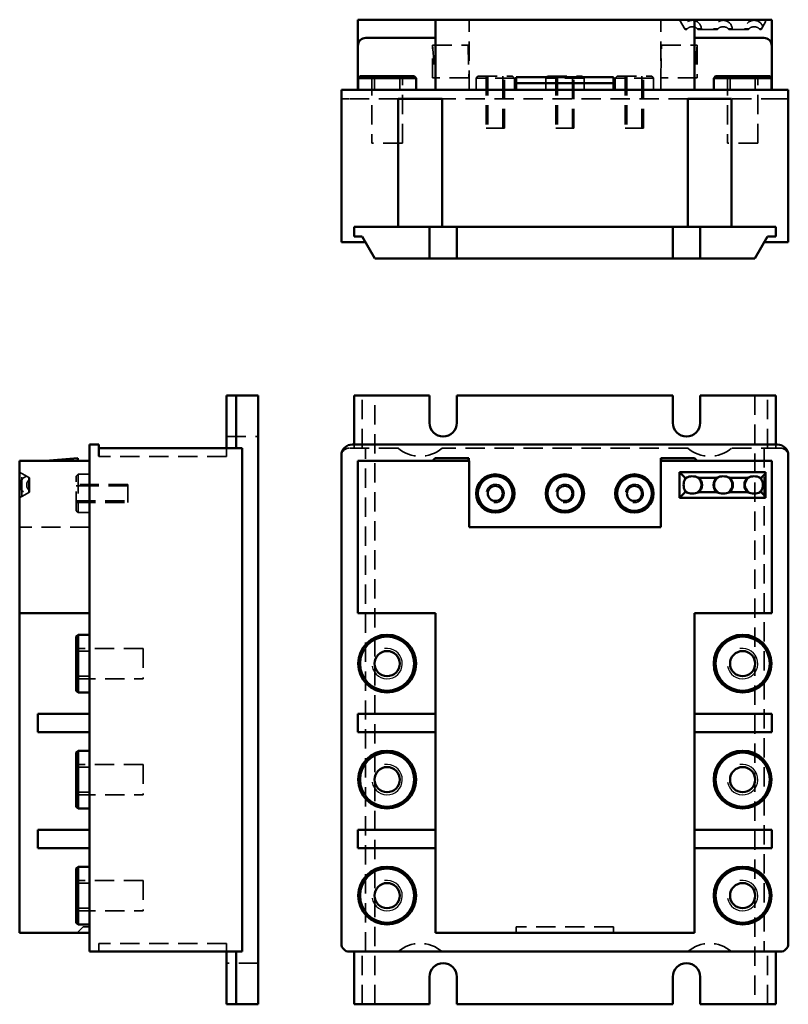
# Model space of a CAD drawing. Header units: millimetres. Extents: x 14 to 290, y 31 to 205.
# Tile 1 of 2: x 14 to 140, y 31 to 193. Entities that reach past the tile are written whole.
import ezdxf

# ---------------------------------------------------------------- set-up
doc = ezdxf.new("R2010")
doc.units = ezdxf.units.MM
doc.header["$LTSCALE"] = 0.5
doc.linetypes.add('CACHE', pattern=[9.525, 6.35, -3.175])
for name, color, linetype, lineweight in [('Arêtes cachées(ISO)', 6, 'CACHE', 35), ('Arêtes visibles(ISO)', 7, 'Continuous', 50), ('Filetages(ISO)', 3, 'Continuous', 25)]:
    doc.layers.add(name, color=color, linetype=linetype, lineweight=lineweight)

msp = doc.modelspace()

# ---------------------------------------------------------------- linework, layer by layer
at = {"layer": 'Arêtes cachées(ISO)'}
for p, q in [((87.72, 181.6), (87.72, 193.1)), ((119.22, 181.6), (119.22, 193.1)), ((122.31, 193.1), (123.23, 191.5)), ((136.47, 192.75), (135.74, 191.5)), ((136.47, 193.1), (136.47, 192.75)), ((123.17, 191.6), (123.39, 191.6)), ((123.32, 191.5), (123.23, 191.5)), ((123.48, 191.5), (123.32, 191.5)), ((123.39, 191.6), (123.56, 191.6)), ((125.26, 191.6), (125.43, 191.6)), ((125.49, 191.5), (125.34, 191.5)), ((125.43, 191.6), (126.01, 191.6)), ((128.4, 191.5), (125.49, 191.5)), ((125.91, 191.5), (125.91, 191.6)), ((126.01, 191.5), (126.01, 191.6)), ((127.89, 191.5), (127.89, 191.6)), ((127.89, 191.6), (128.47, 191.6)), ((127.99, 191.5), (127.99, 191.6)), ((128.56, 191.5), (128.4, 191.5)), ((128.47, 191.6), (128.64, 191.6)), ((130.34, 191.6), (130.51, 191.6)), ((130.57, 191.5), (130.42, 191.5)), ((130.51, 191.6), (131.09, 191.6)), ((133.48, 191.5), (130.57, 191.5)), ((130.99, 191.5), (130.99, 191.6)), ((131.09, 191.5), (131.09, 191.6)), ((132.97, 191.5), (132.97, 191.6)), ((132.97, 191.6), (133.55, 191.6)), ((133.07, 191.5), (133.07, 191.6)), ((133.64, 191.5), (133.48, 191.5)), ((133.55, 191.6), (133.72, 191.6)), ((135.42, 191.6), (135.59, 191.6)), ((135.65, 191.5), (135.5, 191.5)), ((135.59, 191.6), (135.8, 191.6)), ((135.74, 191.5), (135.65, 191.5)), ((81.72, 188.89), (87.59, 188.89)), ((81.72, 183.56), (81.72, 188.89)), ((81.72, 188.89), (82.18, 183.56)), ((87.59, 188.89), (87.68, 183.56)), ((119.25, 183.56), (119.35, 188.89)), ((119.35, 188.89), (125.22, 188.89)), ((125.22, 188.89), (124.75, 183.56)), ((125.22, 188.89), (125.22, 183.56)), ((71.76, 183.8), (71.76, 172.8)), ((72.19, 183.8), (72.19, 181.6)), ((76.33, 183.8), (76.33, 181.6)), ((76.76, 172.8), (76.76, 183.8)), ((87.68, 183.56), (81.72, 183.56)), ((89.19, 183.8), (88.89, 183.5)), ((95.19, 183.5), (88.89, 183.5)), ((88.89, 181.6), (88.89, 183.5)), ((89.19, 183.8), (94.89, 183.8)), ((90.54, 183.8), (90.54, 175.3)), ((90.81, 181.6), (90.81, 183.8)), ((90.81, 183.8), (90.81, 175.3)), ((93.27, 181.6), (93.27, 183.8)), ((93.27, 175.3), (93.27, 183.8)), ((93.54, 175.3), (93.54, 183.8)), ((94.89, 183.8), (95.19, 183.5)), ((95.19, 181.6), (95.19, 183.5)), ((100.62, 183.8), (100.32, 183.5)), ((106.62, 183.5), (100.32, 183.5)), ((100.32, 181.6), (100.32, 183.5)), ((100.62, 183.8), (106.32, 183.8)), ((101.97, 183.8), (101.97, 175.3)), ((102.24, 181.6), (102.24, 183.8)), ((102.24, 183.8), (102.24, 175.3)), ((104.7, 181.6), (104.7, 183.8)), ((104.7, 175.3), (104.7, 183.8)), ((104.97, 175.3), (104.97, 183.8)), ((106.32, 183.8), (106.62, 183.5)), ((106.62, 181.6), (106.62, 183.5)), ((112.05, 183.8), (111.75, 183.5)), ((118.05, 183.5), (111.75, 183.5)), ((111.75, 181.6), (111.75, 183.5)), ((112.05, 183.8), (117.75, 183.8)), ((113.4, 183.8), (113.4, 175.3)), ((113.67, 181.6), (113.67, 183.8)), ((113.67, 183.8), (113.67, 175.3)), ((116.13, 181.6), (116.13, 183.8)), ((116.13, 175.3), (116.13, 183.8)), ((116.4, 175.3), (116.4, 183.8)), ((117.75, 183.8), (118.05, 183.5)), ((118.05, 181.6), (118.05, 183.5)), ((125.22, 183.56), (119.25, 183.56)), ((130.18, 183.8), (130.18, 172.8)), ((130.61, 183.8), (130.61, 181.6)), ((134.75, 183.8), (134.75, 181.6)), ((135.18, 172.8), (135.18, 183.8)), ((66.74, 180.1), (68.04, 180.1)), ((76.06, 180.1), (68.04, 180.1)), ((123.66, 180.1), (83.28, 180.1)), ((138.89, 180.1), (130.88, 180.1)), ((140.19, 180.1), (138.89, 180.1)), ((93.54, 175.3), (90.54, 175.3)), ((104.97, 175.3), (101.97, 175.3)), ((116.4, 175.3), (113.4, 175.3)), ((76.76, 172.8), (71.76, 172.8)), ((135.18, 172.8), (130.18, 172.8)), ((70.16, 122.73), (70.16, 131.38)), ((72.24, 31.38), (72.24, 131.38)), ((134.7, 131.38), (134.7, 31.38)), ((136.77, 122.73), (136.77, 131.38)), ((47.87, 124.63), (53.07, 124.63)), ((68.82, 122.73), (68.82, 123.33)), ((138.12, 122.73), (138.12, 123.33)), ((26.87, 121.38), (26.87, 121.43)), ((47.87, 121.38), (26.87, 121.38)), ((47.87, 122.73), (47.87, 121.38)), ((76.06, 122.73), (68.04, 122.73)), ((70.71, 40.03), (70.71, 122.73)), ((123.66, 122.73), (83.28, 122.73)), ((138.89, 122.73), (130.88, 122.73)), ((136.23, 122.73), (136.23, 40.03)), ((14.22, 118.58), (13.87, 118.78)), ((14.22, 114.78), (14.22, 118.58)), ((14.22, 118.58), (15.47, 117.85)), ((23.17, 118.13), (23.47, 118.43)), ((23.17, 112.43), (23.17, 118.13)), ((23.47, 118.43), (23.47, 112.13)), ((25.37, 118.43), (23.47, 118.43)), ((15.37, 117.7), (15.37, 117.91)), ((15.37, 117.53), (15.37, 117.7)), ((15.37, 117.53), (15.37, 115.83)), ((15.47, 117.76), (15.47, 117.85)), ((15.47, 117.76), (15.47, 117.61)), ((15.47, 117.61), (15.47, 115.75)), ((31.67, 116.78), (23.17, 116.78)), ((25.37, 116.51), (23.17, 116.51)), ((31.67, 116.51), (23.17, 116.51)), ((31.67, 116.78), (31.67, 113.78)), ((14.22, 114.78), (15.47, 115.5)), ((15.37, 115.66), (15.37, 115.83)), ((15.37, 115.44), (15.37, 115.66)), ((15.47, 115.75), (15.47, 115.59)), ((15.47, 115.5), (15.47, 115.59)), ((13.87, 114.58), (14.22, 114.78)), ((25.37, 114.05), (23.17, 114.05)), ((23.17, 114.05), (31.67, 114.05)), ((23.17, 113.78), (31.67, 113.78)), ((23.17, 112.43), (23.47, 112.13)), ((25.37, 112.13), (23.47, 112.13)), ((25.37, 109.73), (13.87, 109.73)), ((34.17, 89.83), (23.17, 89.83)), ((23.17, 89.4), (25.37, 89.4)), ((34.17, 89.83), (34.17, 84.83)), ((23.17, 85.26), (25.37, 85.26)), ((23.17, 84.83), (34.17, 84.83)), ((34.17, 70.78), (23.17, 70.78)), ((23.17, 70.35), (25.37, 70.35)), ((34.17, 70.78), (34.17, 65.78)), ((23.17, 66.21), (25.37, 66.21)), ((23.17, 65.78), (34.17, 65.78)), ((34.17, 51.73), (23.17, 51.73)), ((23.17, 51.3), (25.37, 51.3)), ((34.17, 51.73), (34.17, 46.73)), ((23.17, 47.16), (25.37, 47.16)), ((23.17, 46.73), (34.17, 46.73)), ((23.32, 43.13), (24.32, 44.13)), ((25.37, 44.13), (24.32, 44.13)), ((111.47, 44.13), (95.47, 44.13)), ((95.47, 44.13), (95.47, 43.13)), ((111.47, 43.13), (111.47, 44.13)), ((26.87, 41.38), (26.87, 40.03)), ((47.87, 41.38), (26.87, 41.38)), ((47.87, 41.38), (47.87, 40.03)), ((70.16, 31.38), (70.16, 40.03)), ((136.77, 31.38), (136.77, 40.03)), ((53.07, 38.13), (47.87, 38.13))]:
    msp.add_line(p, q, dxfattribs=at)
for centre, radius, start, end in [((124.41, 191.5), 1.5, 0, 162.7735), ((129.49, 191.5), 1.5, 0, 180), ((134.57, 191.5), 1.5, 17.2265, 180), ((79.67, 126.88), 5.5, 228.9857, 311.0143), ((127.27, 126.88), 5.5, 228.9857, 311.0143), ((15.47, 116.68), 1.5, 107.2265, 252.7735), ((79.67, 35.88), 5.5, 48.9857, 131.0143), ((127.27, 35.88), 5.5, 48.9857, 131.0143)]:
    msp.add_arc(centre, radius, start, end, dxfattribs=at)
for centre, major_axis, ratio, start_param, end_param in [((124.41, 189.46), (0, -2.77), 0.57735, 3.831611, 3.886501), ((124.41, 190.99), (-1.1, 0), 0.866025, 3.705079, 5.719699), ((124.41, 189.46), (0, 2.6), 0.57735, 0.60474, 0.669455), ((124.41, 189.46), (0, 2.6), 0.57735, 5.61373, 5.678445), ((124.41, 189.46), (0, 2.77), 0.57735, 5.538277, 5.593167), ((129.49, 189.46), (0, -2.77), 0.57735, 3.831611, 3.886501), ((129.49, 190.99), (-1.1, 0), 0.866025, 3.705079, 5.719699), ((129.49, 189.46), (0, 2.6), 0.57735, 0.60474, 0.669455), ((129.49, 189.46), (0, 2.6), 0.57735, 5.61373, 5.678445), ((129.49, 189.46), (0, 2.77), 0.57735, 5.538277, 5.593167), ((134.57, 189.46), (0, -2.77), 0.57735, 3.831611, 3.886501), ((134.57, 190.99), (-1.1, 0), 0.866025, 3.705079, 5.719699), ((134.57, 189.46), (0, 2.6), 0.57735, 0.60474, 0.669455), ((134.57, 189.46), (0, 2.6), 0.57735, 5.61373, 5.678445), ((134.57, 189.46), (0, 2.77), 0.57735, 5.538277, 5.593167), ((68.04, 121.43), (-0.92, 0.92), 0.999695, 5.497939, 7.068431), ((138.89, 121.43), (0.92, 0.92), 0.999695, 5.497939, 7.068431), ((15.98, 116.68), (0, -1.1), 0.866025, 3.705079, 5.719699), ((17.51, 116.68), (2.77, 0), 0.57735, 2.396684, 2.451574), ((17.51, 116.68), (-2.6, 0), 0.57735, 5.61373, 5.678445), ((17.51, 116.68), (-2.6, 0), 0.57735, 0.60474, 0.669455), ((17.51, 116.68), (2.77, 0), 0.57735, 3.831611, 3.886501)]:
    msp.add_ellipse(centre, major_axis=major_axis, ratio=ratio, start_param=start_param, end_param=end_param, dxfattribs=at)
at = {"layer": 'Arêtes visibles(ISO)'}
for p, q in [((69.47, 188.8), (69.47, 193.1)), ((82.19, 193.1), (69.47, 193.1)), ((82.19, 181.6), (82.19, 193.1)), ((124.75, 193.1), (82.19, 193.1)), ((137.47, 193.1), (124.75, 193.1)), ((124.75, 181.6), (124.75, 193.1)), ((137.47, 188.8), (137.47, 193.1)), ((70.77, 190.1), (82.19, 190.1)), ((124.75, 190.1), (136.17, 190.1)), ((69.47, 181.6), (69.47, 188.8)), ((137.47, 181.6), (137.47, 188.8)), ((69.81, 183.8), (69.51, 183.5)), ((79.01, 183.5), (69.51, 183.5)), ((69.51, 181.6), (69.51, 183.5)), ((69.81, 183.8), (78.71, 183.8)), ((78.71, 183.8), (79.01, 183.5)), ((79.01, 181.6), (79.01, 183.5)), ((111.47, 183.65), (95.47, 183.65)), ((95.47, 181.6), (95.47, 183.65)), ((111.47, 181.6), (111.47, 183.65)), ((128.23, 183.8), (127.93, 183.5)), ((137.43, 183.5), (127.93, 183.5)), ((127.93, 181.6), (127.93, 183.5)), ((128.23, 183.8), (137.13, 183.8)), ((137.13, 183.8), (137.43, 183.5)), ((137.43, 181.6), (137.43, 183.5)), ((68.04, 181.6), (66.74, 181.6)), ((66.74, 156.55), (66.74, 181.6)), ((68.04, 181.6), (138.89, 181.6)), ((111.47, 182.65), (95.47, 182.65)), ((140.19, 181.6), (138.89, 181.6)), ((140.19, 156.55), (140.19, 181.6)), ((83.28, 180.1), (76.06, 180.1)), ((76.06, 159.1), (76.06, 180.1)), ((83.28, 159.1), (83.28, 180.1)), ((130.88, 180.1), (123.66, 180.1)), ((123.66, 159.1), (123.66, 180.1)), ((130.88, 159.1), (130.88, 180.1)), ((68.82, 159.1), (81.22, 159.1)), ((68.82, 157.5), (68.82, 159.1)), ((81.22, 153.9), (81.22, 159.1)), ((81.22, 159.1), (85.72, 159.1)), ((85.72, 159.1), (121.22, 159.1)), ((85.72, 159.1), (85.72, 153.9)), ((121.22, 153.9), (121.22, 159.1)), ((121.22, 159.1), (125.72, 159.1)), ((125.72, 159.1), (138.12, 159.1)), ((125.72, 159.1), (125.72, 153.9)), ((138.12, 159.1), (138.12, 157.5)), ((70.16, 157.5), (68.82, 157.5)), ((72.24, 153.9), (70.16, 157.5)), ((136.77, 157.5), (134.7, 153.9)), ((138.12, 157.5), (136.77, 157.5)), ((68.04, 156.55), (66.74, 156.55)), ((70.71, 156.55), (68.04, 156.55)), ((138.89, 156.55), (136.23, 156.55)), ((140.19, 156.55), (138.89, 156.55)), ((81.22, 153.9), (72.24, 153.9)), ((85.72, 153.9), (81.22, 153.9)), ((121.22, 153.9), (85.72, 153.9)), ((125.72, 153.9), (121.22, 153.9)), ((134.7, 153.9), (125.72, 153.9)), ((47.87, 122.73), (47.87, 131.38)), ((49.47, 131.38), (47.87, 131.38)), ((49.47, 122.73), (49.47, 131.38)), ((53.07, 131.38), (49.47, 131.38)), ((53.07, 131.38), (53.07, 31.38)), ((81.22, 131.38), (68.82, 131.38)), ((68.82, 123.33), (68.82, 131.38)), ((81.22, 126.88), (81.22, 131.38)), ((85.72, 131.38), (85.72, 126.88)), ((121.22, 131.38), (85.72, 131.38)), ((121.22, 126.88), (121.22, 131.38)), ((125.72, 131.38), (125.72, 126.88)), ((138.12, 131.38), (125.72, 131.38)), ((138.12, 123.33), (138.12, 131.38)), ((25.37, 123.33), (26.87, 123.33)), ((25.37, 123.33), (25.37, 121.53)), ((26.87, 123.33), (26.87, 121.53)), ((138.39, 123.33), (68.54, 123.33)), ((25.37, 41.33), (25.37, 121.53)), ((50.42, 122.73), (26.87, 122.73)), ((26.87, 121.43), (26.87, 121.53)), ((50.42, 122.73), (50.42, 121.43)), ((50.42, 121.43), (50.42, 41.33)), ((66.74, 121.53), (66.74, 41.33)), ((140.19, 41.33), (140.19, 121.53)), ((25.37, 120.63), (13.87, 120.63)), ((13.87, 120.63), (13.87, 95.63)), ((18.09, 120.63), (23.41, 121.09)), ((23.41, 121.09), (23.41, 120.63)), ((69.47, 95.63), (69.47, 120.63)), ((69.47, 120.63), (87.72, 120.63)), ((81.72, 120.63), (82.18, 121.09)), ((87.68, 121.09), (82.18, 121.09)), ((87.68, 121.09), (87.59, 120.63)), ((87.68, 120.63), (87.68, 121.09)), ((87.72, 120.63), (87.72, 109.73)), ((119.22, 109.73), (119.22, 120.63)), ((119.22, 120.63), (137.47, 120.63)), ((119.25, 120.63), (119.25, 121.09)), ((119.25, 121.09), (124.75, 121.09)), ((119.25, 121.09), (119.35, 120.63)), ((125.22, 120.63), (124.75, 121.09)), ((137.47, 120.63), (137.47, 95.63)), ((122.31, 114.58), (122.31, 118.78)), ((122.31, 118.78), (136.47, 118.78)), ((122.31, 118.78), (123.23, 117.85)), ((136.47, 118.58), (135.74, 117.85)), ((136.47, 118.78), (136.47, 114.58)), ((123.17, 117.7), (123.17, 117.53)), ((123.23, 117.76), (123.23, 117.85)), ((123.32, 117.85), (123.23, 117.85)), ((123.56, 117.91), (123.39, 117.91)), ((125.43, 117.91), (125.26, 117.91)), ((128.4, 117.85), (125.49, 117.85)), ((128.64, 117.91), (128.47, 117.91)), ((130.51, 117.91), (130.34, 117.91)), ((133.48, 117.85), (130.57, 117.85)), ((133.72, 117.91), (133.55, 117.91)), ((135.59, 117.91), (135.42, 117.91)), ((135.74, 117.85), (135.65, 117.85)), ((135.74, 117.76), (135.74, 117.85)), ((135.8, 117.53), (135.8, 117.7)), ((122.31, 114.58), (123.23, 115.5)), ((123.17, 115.83), (123.17, 115.66)), ((123.23, 115.5), (123.23, 115.59)), ((123.32, 115.5), (123.23, 115.5)), ((123.39, 115.44), (123.56, 115.44)), ((125.26, 115.44), (125.43, 115.44)), ((128.4, 115.5), (125.49, 115.5)), ((128.47, 115.44), (128.64, 115.44)), ((130.34, 115.44), (130.51, 115.44)), ((133.48, 115.5), (130.57, 115.5)), ((133.55, 115.44), (133.72, 115.44)), ((135.42, 115.44), (135.59, 115.44)), ((135.74, 115.5), (135.65, 115.5)), ((135.74, 115.5), (135.74, 115.59)), ((136.47, 114.78), (135.74, 115.5)), ((135.8, 115.66), (135.8, 115.83)), ((136.47, 114.58), (122.31, 114.58)), ((87.72, 109.73), (119.22, 109.73)), ((25.37, 95.63), (13.87, 95.63)), ((13.87, 95.63), (13.87, 43.13)), ((82.19, 95.63), (69.47, 95.63)), ((82.19, 43.13), (82.19, 95.63)), ((137.47, 95.63), (124.75, 95.63)), ((124.75, 95.63), (124.75, 43.13)), ((23.17, 91.78), (23.47, 92.08)), ((23.17, 82.88), (23.17, 91.78)), ((23.47, 92.08), (23.47, 82.58)), ((25.37, 92.08), (23.47, 92.08)), ((23.17, 82.88), (23.47, 82.58)), ((25.37, 82.58), (23.47, 82.58)), ((16.87, 79.1), (18.17, 79.1)), ((16.87, 79.1), (16.87, 76.1)), ((25.37, 79.1), (18.17, 79.1)), ((69.47, 79.1), (70.77, 79.1)), ((69.47, 79.1), (69.47, 76.1)), ((82.19, 79.1), (70.77, 79.1)), ((136.17, 79.1), (124.75, 79.1)), ((136.17, 79.1), (137.47, 79.1)), ((137.47, 76.1), (137.47, 79.1)), ((18.17, 76.1), (16.87, 76.1)), ((25.37, 76.1), (18.17, 76.1)), ((70.77, 76.1), (69.47, 76.1)), ((70.77, 76.1), (82.19, 76.1)), ((124.75, 76.1), (136.17, 76.1)), ((137.47, 76.1), (136.17, 76.1)), ((23.17, 72.73), (23.47, 73.03)), ((23.47, 73.03), (23.47, 63.53)), ((25.37, 73.03), (23.47, 73.03)), ((23.17, 63.83), (23.17, 72.73)), ((23.17, 63.83), (23.47, 63.53)), ((25.37, 63.53), (23.47, 63.53)), ((16.87, 60.05), (18.17, 60.05)), ((16.87, 60.05), (16.87, 57.05)), ((25.37, 60.05), (18.17, 60.05)), ((69.47, 60.05), (70.77, 60.05)), ((69.47, 60.05), (69.47, 57.05)), ((82.19, 60.05), (70.77, 60.05)), ((136.17, 60.05), (124.75, 60.05)), ((136.17, 60.05), (137.47, 60.05)), ((137.47, 57.05), (137.47, 60.05)), ((18.17, 57.05), (16.87, 57.05)), ((25.37, 57.05), (18.17, 57.05)), ((70.77, 57.05), (69.47, 57.05)), ((70.77, 57.05), (82.19, 57.05)), ((124.75, 57.05), (136.17, 57.05)), ((137.47, 57.05), (136.17, 57.05)), ((23.17, 53.68), (23.47, 53.98)), ((23.17, 44.78), (23.17, 53.68)), ((23.47, 53.98), (23.47, 44.48)), ((25.37, 53.98), (23.47, 53.98)), ((23.17, 44.78), (23.47, 44.48)), ((25.37, 44.48), (23.47, 44.48)), ((25.37, 43.13), (13.87, 43.13)), ((124.75, 43.13), (82.19, 43.13)), ((25.37, 41.33), (25.37, 40.03)), ((50.42, 41.33), (50.42, 40.03)), ((50.42, 40.03), (25.37, 40.03)), ((47.87, 31.38), (47.87, 40.03)), ((49.47, 31.38), (49.47, 40.03)), ((68.04, 40.03), (138.89, 40.03)), ((68.82, 31.38), (68.82, 40.03)), ((138.12, 31.38), (138.12, 40.03)), ((81.22, 31.38), (81.22, 35.88)), ((85.72, 35.88), (85.72, 31.38)), ((121.22, 31.38), (121.22, 35.88)), ((125.72, 35.88), (125.72, 31.38)), ((47.87, 31.38), (49.47, 31.38)), ((49.47, 31.38), (53.07, 31.38)), ((68.82, 31.38), (81.22, 31.38)), ((85.72, 31.38), (121.22, 31.38)), ((125.72, 31.38), (138.12, 31.38))]:
    msp.add_line(p, q, dxfattribs=at)
for centre, radius in [((92.04, 115.28), 3.15), ((92.04, 115.28), 2.85), ((103.47, 115.28), 3.15), ((103.47, 115.28), 2.85), ((114.9, 115.28), 3.15), ((114.9, 115.28), 2.85), ((92.04, 115.28), 1.23), ((103.47, 115.28), 1.23), ((114.9, 115.28), 1.23), ((74.26, 87.33), 4.75), ((74.26, 87.33), 4.45), ((132.68, 87.33), 4.75), ((132.68, 87.33), 4.45), ((74.26, 87.33), 2.07), ((132.68, 87.33), 2.07), ((74.26, 68.28), 4.75), ((132.68, 68.28), 4.75), ((74.26, 68.28), 4.45), ((132.68, 68.28), 4.45), ((74.26, 68.28), 2.07), ((132.68, 68.28), 2.07), ((74.26, 49.23), 4.75), ((74.26, 49.23), 4.45), ((132.68, 49.23), 4.75), ((132.68, 49.23), 4.45), ((74.26, 49.23), 2.07), ((132.68, 49.23), 2.07)]:
    msp.add_circle(centre, radius, dxfattribs=at)
for centre, radius, start, end in [((70.77, 188.8), 1.3, 90, 180), ((136.17, 188.8), 1.3, 0, 90), ((83.47, 126.88), 2.25, 180, 0), ((123.47, 126.88), 2.25, 180, 0), ((68.54, 121.53), 1.8, 90, 180), ((138.39, 121.53), 1.8, 0, 90), ((124.41, 116.68), 1.5, 124.6491, 145.3509), ((124.41, 116.68), 1.6, 129.5352, 140.4648), ((124.41, 116.68), 1.5, 304.6491, 55.3509), ((124.41, 116.68), 1.6, 309.5352, 50.4648), ((129.49, 116.68), 1.6, 129.5352, 230.4648), ((129.49, 116.68), 1.5, 124.6491, 235.3509), ((129.49, 116.68), 1.5, 304.6491, 55.3509), ((129.49, 116.68), 1.6, 309.5352, 50.4648), ((134.57, 116.68), 1.6, 129.5352, 230.4648), ((134.57, 116.68), 1.5, 124.6491, 235.3509), ((134.57, 116.68), 1.5, 34.6491, 55.3509), ((134.57, 116.68), 1.6, 39.5352, 50.4648), ((124.41, 116.68), 1.5, 214.6491, 235.3509), ((124.41, 116.68), 1.6, 219.5352, 230.4648), ((134.57, 116.68), 1.5, 304.6491, 325.3509), ((134.57, 116.68), 1.6, 309.5352, 320.4648), ((83.47, 35.88), 2.25, 0, 180), ((123.47, 35.88), 2.25, 0, 180)]:
    msp.add_arc(centre, radius, start, end, dxfattribs=at)
for centre, major_axis, ratio, start_param, end_param in [((124.41, 117.56), (1.1, 0), 0.5, 0.563487, 2.578106), ((129.49, 117.56), (1.1, 0), 0.5, 0.563487, 2.578106), ((134.57, 117.56), (1.1, 0), 0.5, 0.563487, 2.578106), ((123.53, 116.68), (0, 1.1), 0.5, 0.563487, 2.578106), ((135.45, 116.68), (0, -1.1), 0.5, 0.563487, 2.578106), ((124.41, 115.8), (-1.1, 0), 0.5, 0.563487, 2.578106), ((129.49, 115.8), (-1.1, 0), 0.5, 0.563487, 2.578106), ((134.57, 115.8), (-1.1, 0), 0.5, 0.563487, 2.578106), ((68.04, 41.33), (-0.92, -0.92), 0.999695, 5.497939, 7.068431), ((138.89, 41.33), (0.92, -0.92), 0.999695, 5.497939, 7.068431)]:
    msp.add_ellipse(centre, major_axis=major_axis, ratio=ratio, start_param=start_param, end_param=end_param, dxfattribs=at)
at = {"layer": 'Filetages(ISO)'}
for centre, radius, start, end in [((92.04, 115.28), 1.5, 260, 170), ((92.04, 115.28), 1.23, 260, 170), ((103.47, 115.28), 1.5, 260, 170), ((103.47, 115.28), 1.23, 260, 170), ((114.9, 115.28), 1.5, 260, 170), ((114.9, 115.28), 1.23, 260, 170), ((74.26, 87.33), 2.5, 190, 100), ((132.68, 87.33), 2.5, 190, 100), ((74.26, 68.28), 2.5, 190, 100), ((132.68, 68.28), 2.5, 190, 100), ((74.26, 49.23), 2.5, 190, 100), ((132.68, 49.23), 2.5, 190, 100)]:
    msp.add_arc(centre, radius, start, end, dxfattribs=at)

doc.saveas('drawing.dxf')
